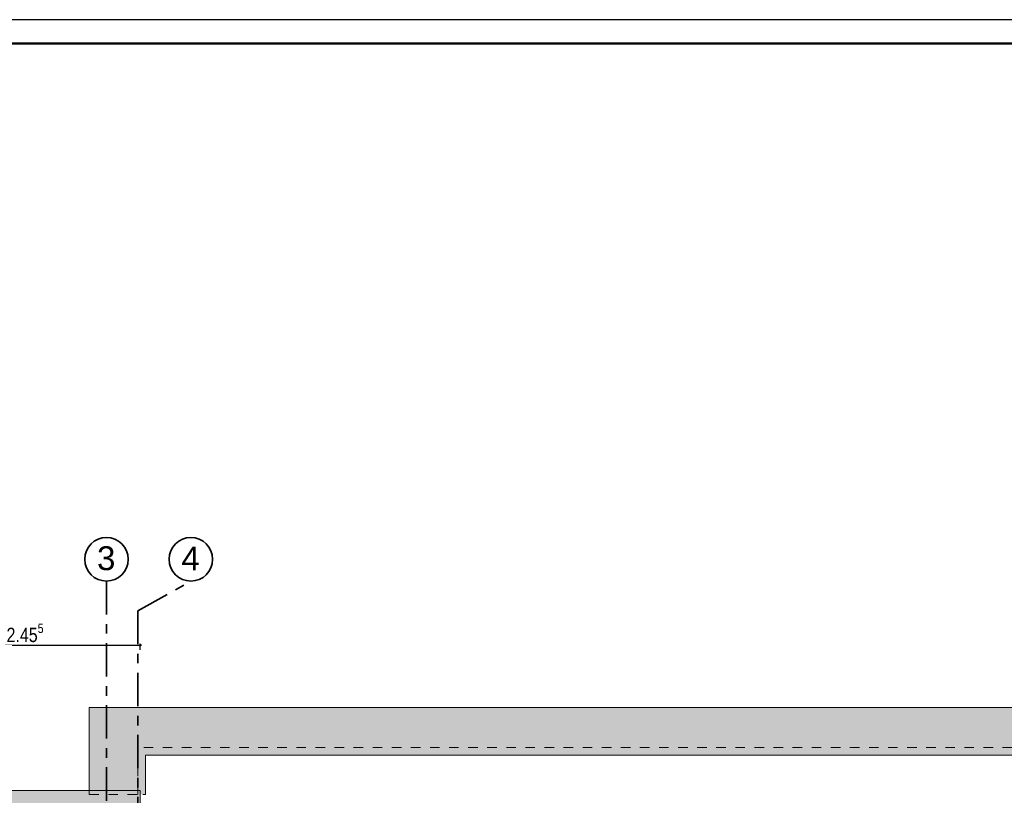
# Model space of a CAD drawing. Header units: metres. Extents: x 1308.3 to 1399.2, y -42.5 to -7.5.
# Tile 19 of 22: x 1360.2 to 1370.6, y -15.7 to -7.5. Entities that reach past the tile are written whole.
import ezdxf

# ---------------------------------------------------------------- set-up
doc = ezdxf.new("R2010")
doc.units = ezdxf.units.M
doc.header["$PDMODE"] = 65
for name, pattern in [('AUSGEZOGEN', [0]), ('STRICHPUNKT2_S5', [0.5, 0.35, -0.05, 0.05, -0.05]), ('VERDECKT2_S2', [0.15, 0.1, -0.05])]:
    doc.linetypes.add(name, pattern=pattern)
for name, color, linetype, lineweight in [('XR$1$Legende', 4, 'AUSGEZOGEN', 13), ('XR$2$Achsen', 4, 'AUSGEZOGEN', 13), ('XR$2$Ansicht', 1, 'AUSGEZOGEN', 50), ('XR$2$Türen', 3, 'AUSGEZOGEN', 18), ('XR$3$Ansicht', 1, 'AUSGEZOGEN', 50), ('XR$4$Möblierung', 4, 'AUSGEZOGEN', 13), ('XR$5$Maßlinie 1_50', 7, 'AUSGEZOGEN', 25)]:
    doc.layers.add(name, color=color, linetype=linetype, lineweight=lineweight)
doc.styles.add('ARIAL', font='arial.ttf')
doc.dimstyles.new('DIMSTYLE_4', dxfattribs={"dimtxt": 0.15, "dimasz": 0.03, "dimexe": 0, "dimexo": 0, "dimgap": 0.075, "dimtad": 2, "dimdec": 3, "dimrnd": 0.005, "dimzin": 4, "dimdsep": 46, "dimtxsty": 'ARIAL', "dimblk1": 'ALL_ML_STRICH', "dimblk2": 'ALL_ML_STRICH', "dimsah": 1, "dimcen": 0, "dimclrd": 3, "dimclre": 3, "dimclrt": 3, "dimadec": 0, "dimazin": 0, "dimtfac": 1, "dimtdec": 0, "dimtix": 1, "dimtmove": 2, "dimatfit": 3, "dimfxl": 0, "dimtzin": 0, "dimlwd": 0, "dimlwe": 25, "dimarcsym": 0})

# ---------------------------------------------------------------- blocks, each defined once
blk = doc.blocks.new('ALL_ML_STRICH')
at = {"color": 0, "linetype": 'ByBlock', "lineweight": -2}
for p, q in [((-1, 0), (0.5, 0)), ((-0.3, -0.3), (0.3, 0.3)), ((0, -0.5), (0, 0.5))]:
    blk.add_line(p, q, dxfattribs=at)
blk = doc.blocks.new('*D121')
at = {"layer": 'DEFPOINTS', "color": 3, "linetype": 'AUSGEZOGEN', "lineweight": 25, "transparency": 33554687}
for p in [(1359.049, -14.086), (1361.503, -17.161), (1359.049, -18.369)]:
    blk.add_point(p, dxfattribs=at)
at = {"layer": 'XR$5$Maßlinie 1_50', "color": 3, "linetype": 'AUSGEZOGEN', "lineweight": -2, "transparency": 33554687}
for p, q in [((1359.049, -14.136), (1359.049, -14.086)), ((1359.049, -14.086), (1361.503, -14.086)), ((1361.503, -14.136), (1361.503, -14.086))]:
    blk.add_line(p, q, dxfattribs=at)
at = {"layer": 'XR$5$Maßlinie 1_50', "color": 3, "linetype": 'AUSGEZOGEN', "lineweight": 25, "transparency": 33554687, "xscale": 0.03000000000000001, "yscale": 0.03000000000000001, "zscale": 0.03000000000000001, "rotation": 180}
blk.add_blockref('ALL_ML_STRICH', (1359.049, -14.086), dxfattribs=at)
at = {"layer": 'XR$5$Maßlinie 1_50', "color": 3, "linetype": 'AUSGEZOGEN', "lineweight": 25, "transparency": 33554687, "xscale": 0.03000000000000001, "yscale": 0.03000000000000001, "zscale": 0.03000000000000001}
blk.add_blockref('ALL_ML_STRICH', (1361.503, -14.086), dxfattribs=at)
at = {"layer": 'XR$5$Maßlinie 1_50', "color": 3, "linetype": 'AUSGEZOGEN', "lineweight": 25, "transparency": 33554687, "insert": (1360.297, -13.958), "char_height": 0.15, "width": 0.6, "attachment_point": 5, "style": 'ARIAL'}
blk.add_mtext('\\W0.80;\\A1;{\\A1;{2.45\\H0.099000;\\S5^ ;}}', dxfattribs=at)

msp = doc.modelspace()

# ---------------------------------------------------------------- hatches: boundary and pattern name
at = {"layer": 'XR$4$Möblierung', "linetype": 'AUSGEZOGEN', "lineweight": 13, "transparency": 33554687}
for color, points in [(9, [(1361.5601, -15.6496), (1361.5601, -15.2382), (1388.1601, -15.2382), (1388.1601, -34.7132), (1358.8101, -34.7132), (1358.8101, -30.5382), (1358.3101, -30.5382), (1358.3101, -35.2132), (1388.6601, -35.2132), (1388.6601, -14.7382), (1360.9701, -14.7382), (1360.9701, -15.6095), (1361.5033, -15.6095), (1361.5033, -15.6496)]), (254, [(1361.5033, -30.3282), (1361.5033, -15.6095), (1342.5968, -15.6095), (1342.5968, -30.3282), (1342.9241, -30.3282), (1342.9241, -15.9296), (1361.1001, -15.9296), (1361.1001, -30.3282)])]:
    msp.add_hatch(color=color, dxfattribs=at).paths.add_polyline_path(points)

# ---------------------------------------------------------------- linework, layer by layer
at = {"layer": 'XR$1$Legende', "color": 6, "linetype": 'AUSGEZOGEN', "lineweight": 25, "transparency": 33554687}
msp.add_lwpolyline([(1339.7297, -42.5349), (1399.1797, -42.5349), (1399.1797, -7.5349), (1339.7297, -7.5349), (1339.7297, -42.5349)], close=True, dxfattribs=at)
at = {"layer": 'XR$1$Legende', "color": 1, "linetype": 'AUSGEZOGEN', "lineweight": 50, "transparency": 33554687}
msp.add_lwpolyline([(1340.7297, -42.2849), (1398.9297, -42.2849), (1398.9297, -7.7849), (1340.7297, -7.7849), (1340.7297, -42.2849)], close=True, dxfattribs=at)
at = {"layer": 'XR$2$Achsen', "color": 35, "linetype": 'STRICHPUNKT2_S5', "lineweight": 35, "transparency": 33554687}
for p, q in [((1361.1501, -13.4154), (1361.1501, -25.4879)), ((1361.4801, -13.7264), (1362.0341, -13.4154)), ((1361.4801, -13.7264), (1361.4801, -37.1374))]:
    msp.add_line(p, q, dxfattribs=at)
at = {"layer": 'XR$2$Achsen', "color": 35, "linetype": 'AUSGEZOGEN', "lineweight": 35, "transparency": 33554687}
for centre in [(1361.1501, -13.1871), (1362.0341, -13.1871)]:
    msp.add_circle(centre, 0.2282, dxfattribs=at)
at = {"layer": 'XR$2$Ansicht', "color": 4, "linetype": 'VERDECKT2_S2', "lineweight": 13, "transparency": 33554687}
msp.add_line((1360.9701, -15.6496), (1361.5301, -15.6496), dxfattribs=at)
at = {"layer": 'XR$2$Türen', "color": 3, "linetype": 'AUSGEZOGEN', "lineweight": 13, "transparency": 33554687}
for p, q in [((1360.9701, -15.6496), (1360.9701, -14.7382)), ((1360.9701, -14.7382), (1388.6601, -14.7382)), ((1361.5601, -15.2382), (1388.1601, -15.2382)), ((1361.5601, -15.2382), (1361.5601, -15.6496)), ((1361.5033, -15.6095), (1342.5968, -15.6095)), ((1361.5033, -15.6095), (1361.5033, -30.5382)), ((1361.5301, -15.6496), (1361.5601, -15.6496))]:
    msp.add_line(p, q, dxfattribs=at)
at = {"layer": 'XR$3$Ansicht', "color": 4, "linetype": 'VERDECKT2_S2', "lineweight": 13, "transparency": 33554687}
for p, q in [((1388.2401, -15.1582), (1361.4801, -15.1582)), ((1361.4801, -15.1582), (1361.4801, -15.6496))]:
    msp.add_line(p, q, dxfattribs=at)

# ---------------------------------------------------------------- texts
at = {"layer": 'XR$2$Achsen', "color": 35, "linetype": 'AUSGEZOGEN', "lineweight": 35, "transparency": 33554687, "char_height": 0.25, "width": 0.319622, "attachment_point": 7, "style": 'ARIAL'}
for s, insert in [('\\W0.99;3', (1361.0511, -13.3041)), ('\\W0.99;4', (1361.9351, -13.3041))]:
    msp.add_mtext(s, dxfattribs=dict(at, insert=insert))

# ---------------------------------------------------------------- dimensions: what is measured, and where the dimension line sits
at = {"layer": 'XR$5$Maßlinie 1_50', "color": 3, "linetype": 'AUSGEZOGEN', "lineweight": 25, "transparency": 33554687}
dim = msp.add_linear_dim(base=(1361.5033, -14.0858), p1=(1359.0486, -14.1358), p2=(1361.5033, -14.1358), dimstyle='DIMSTYLE_4', override={"dimpost": '<>', "dimclrd": 3, "dimclre": 3, "dimclrt": 3, "dimlwd": 0, "dimlwe": 25}, dxfattribs=at)
dim.commit()
dim.dimension.update_dxf_attribs({"geometry": '*D121', "text_midpoint": (1360.2969, -13.9583), "dimtype": 160})

doc.saveas('drawing.dxf')
